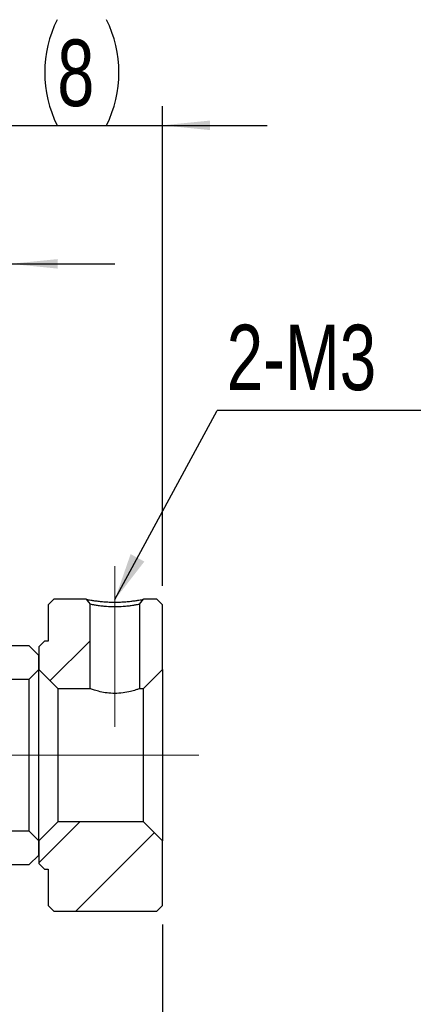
# Model space of a CAD drawing. Header units: millimetres. Extents: x 25 to 346, y 41 to 192.
# Tile 13 of 14: x 244 to 265, y 76 to 128. Entities that reach past the tile are written whole.
import ezdxf

# ---------------------------------------------------------------- set-up
doc = ezdxf.new("R2010")
doc.units = ezdxf.units.MM
doc.linetypes.add('CENTERX2', pattern=[20.32, 12.7, -2.54, 2.54, -2.54])
doc.layers.add('FORMAT', color=7, linetype='Continuous')
doc.styles.add('SLDTEXTSTYLE0', font='TXT', dxfattribs={"width": 0.75})
doc.dimstyles.new('SLDDIMSTYLE1', dxfattribs={"dimtxt": 3.5, "dimasz": 2.5, "dimexe": 0, "dimexo": 0.0625, "dimgap": 0.875, "dimtad": 1, "dimrnd": 1e-09, "dimzin": 12, "dimdsep": 46, "dimtxsty": 'SLDTEXTSTYLE0', "dimsah": 1, "dimcen": 0.09, "dimadec": 0, "dimazin": 3, "dimtfac": 1, "dimtmove": 0, "dimatfit": 0, "dimfxl": 1, "dimfrac": 2, "dimtolj": 1, "dimtzin": 12, "dimarcsym": 0})
doc.dimstyles.new('SLDDIMSTYLE2', dxfattribs={"dimtxt": 3.5, "dimasz": 2.5, "dimexe": 0, "dimexo": 0.0625, "dimgap": 0.875, "dimtad": 1, "dimrnd": 1e-09, "dimzin": 12, "dimdsep": 46, "dimtxsty": 'SLDTEXTSTYLE0', "dimsah": 1, "dimcen": 0.09, "dimadec": 0, "dimazin": 3, "dimtfac": 1, "dimtofl": 0, "dimtmove": 0, "dimatfit": 3, "dimfxl": 1, "dimfrac": 2, "dimtolj": 1, "dimtzin": 12, "dimarcsym": 0})
doc.dimstyles.new('SLDDIMSTYLE3', dxfattribs={"dimtxt": 0.18, "dimasz": 2.5, "dimexe": 0, "dimexo": 0.0625, "dimgap": 0, "dimtad": 0, "dimtih": 1, "dimtoh": 1, "dimdec": 0, "dimrnd": 1e-09, "dimzin": 0, "dimdsep": 46, "dimtxsty": 'Standard', "dimsah": 1, "dimcen": 0.09, "dimadec": 0, "dimazin": 0, "dimtfac": 2.5, "dimtdec": 0, "dimtofl": 0, "dimtmove": 0, "dimatfit": 3, "dimfxl": 1, "dimfrac": 2, "dimtolj": 1, "dimtzin": 0, "dimarcsym": 0})

# ---------------------------------------------------------------- blocks, each defined once
blk = doc.blocks.new('_D_5')
at = {"layer": 'FORMAT', "color": 7}
for p, q in [((229.442, 111.157), (229.442, 115.797)), ((243.442, 103.657), (243.442, 115.797)), ((229.442, 114.797), (223.942, 114.797)), ((229.442, 114.797), (243.442, 114.797)), ((243.442, 114.797), (248.942, 114.797))]:
    blk.add_line(p, q, dxfattribs=at)
for points in [[(229.442, 114.797), (226.942, 115.047), (226.942, 114.547)], [(243.442, 114.797), (245.942, 114.547), (245.942, 115.047)]]:
    blk.add_solid(points, dxfattribs=at)
at = {"layer": 'FORMAT', "color": 7, "insert": (233.503, 119.309), "char_height": 3.5, "attachment_point": 1, "style": 'SLDTEXTSTYLE0'}
blk.add_mtext('14', dxfattribs=at)
blk = doc.blocks.new('_D_7')
at = {"layer": 'FORMAT', "color": 7}
for p, q in [((243.442, 103.657), (243.442, 123.082)), ((251.442, 97.857), (251.442, 123.082)), ((243.442, 122.082), (237.942, 122.082)), ((243.442, 122.082), (251.442, 122.082)), ((251.442, 122.082), (256.942, 122.082))]:
    blk.add_line(p, q, dxfattribs=at)
for centre, start, end in [((251.471, 124.86), 153.4349, 206.5651), ((242.944, 124.86), 333.4349, 26.5651)]:
    blk.add_arc(centre, 6.212, start, end, dxfattribs=at)
for points in [[(243.442, 122.082), (240.942, 122.332), (240.942, 121.832)], [(251.442, 122.082), (253.942, 121.832), (253.942, 122.332)]]:
    blk.add_solid(points, dxfattribs=at)
at = {"layer": 'FORMAT', "color": 7, "insert": (245.915, 126.593), "char_height": 3.5, "attachment_point": 1, "style": 'SLDTEXTSTYLE0'}
blk.add_mtext('8', dxfattribs=at)
blk = doc.blocks.new('_D_8')
at = {"layer": 'FORMAT', "color": 7}
for p, q in [((251.442, 80.057), (251.442, 59.223)), ((225.442, 77.257), (225.442, 59.223)), ((251.442, 60.223), (225.442, 60.223))]:
    blk.add_line(p, q, dxfattribs=at)
for points in [[(225.442, 60.223), (227.942, 59.973), (227.942, 60.473)], [(251.442, 60.223), (248.942, 60.473), (248.942, 59.973)]]:
    blk.add_solid(points, dxfattribs=at)
at = {"layer": 'FORMAT', "color": 7, "insert": (235.46, 64.735), "char_height": 3.5, "attachment_point": 1, "style": 'SLDTEXTSTYLE0'}
blk.add_mtext('26', dxfattribs=at)
blk = doc.blocks.new('SW_NOTE_1')
at = {"layer": 'FORMAT', "color": 0}
blk.add_line((10.703, 0), (0, 0), dxfattribs=at)
at = {"layer": 'FORMAT', "color": 0, "insert": (0.498, 4.515), "char_height": 3.4396, "attachment_point": 1, "style": 'SLDTEXTSTYLE0'}
blk.add_mtext('2-M3', dxfattribs=at)

msp = doc.modelspace()

# ---------------------------------------------------------------- hatches: boundary and pattern name
at = {"linetype": 'Continuous', "lineweight": 18}
h = msp.add_hatch(dxfattribs=at)
h.set_pattern_fill('ANSI32', style=0)
edge = h.paths.add_edge_path(flags=0)
edge.add_line((247.6422, 96.8975), (247.43651, 97.15714))
edge.add_line((247.43651, 97.15714), (245.7422, 97.15714))
edge.add_line((245.7422, 97.15714), (245.4422, 96.85714))
edge.add_line((245.4422, 96.85714), (245.4422, 94.95714))
edge.add_line((245.4422, 94.95714), (245.2422, 94.95714))
edge.add_line((245.2422, 94.95714), (244.9422, 94.65714))
edge.add_line((244.9422, 94.65714), (244.9422, 93.45714))
edge.add_line((244.9422, 93.45714), (245.9422, 92.45714))
edge.add_line((245.9422, 92.45714), (247.6422, 92.45714))
edge.add_line((247.6422, 92.45714), (247.6422, 96.8975))
h = msp.add_hatch(dxfattribs=at)
h.set_pattern_fill('ANSI32', style=0)
h.paths.add_polyline_path([(250.44789, 97.15714), (250.2422, 96.8975), (250.2422, 92.45714), (250.4422, 92.45714), (251.4422, 93.45714), (251.4422, 96.85714), (251.1422, 97.15714)], flags=0)
h = msp.add_hatch(dxfattribs=at)
h.set_pattern_fill('ANSI31', style=0)
edge = h.paths.add_edge_path(flags=0)
edge.add_line((244.4422, 92.95714), (244.9422, 93.45714))
edge.add_line((244.9422, 93.45714), (244.9422, 94.20714))
edge.add_line((244.9422, 94.20714), (244.4422, 94.70714))
edge.add_line((244.4422, 94.70714), (239.9422, 94.70714))
edge.add_arc((239.9422, 94.20714), 0.5, 90, 180)
edge.add_line((239.4422, 94.20714), (239.4422, 93.45714))
edge.add_arc((239.9422, 93.45714), 0.5, 180, 270)
edge.add_line((239.9422, 92.95714), (244.4422, 92.95714))
h = msp.add_hatch(dxfattribs=at)
h.set_pattern_fill('ANSI32', style=0)
h.paths.add_polyline_path([(245.4422, 81.05714), (245.7422, 80.75714), (251.1422, 80.75714), (251.4422, 81.05714), (251.4422, 84.45714), (250.4422, 85.45714), (245.9422, 85.45714), (244.9422, 84.45714), (244.9422, 83.25714), (245.2422, 82.95714), (245.4422, 82.95714)], flags=0)
h = msp.add_hatch(dxfattribs=at)
h.set_pattern_fill('ANSI31', style=0)
edge = h.paths.add_edge_path(flags=0)
edge.add_line((244.9422, 84.45714), (244.4422, 84.95714))
edge.add_line((244.4422, 84.95714), (239.9422, 84.95714))
edge.add_arc((239.9422, 84.45714), 0.5, 90, 180)
edge.add_line((239.4422, 84.45714), (239.4422, 83.70714))
edge.add_arc((239.9422, 83.70714), 0.5, 180, 270)
edge.add_line((239.9422, 83.20714), (244.4422, 83.20714))
edge.add_line((244.4422, 83.20714), (244.9422, 83.70714))
edge.add_line((244.9422, 83.70714), (244.9422, 84.45714))

# ---------------------------------------------------------------- linework, layer by layer
at = {"color": 7, "linetype": 'Continuous', "lineweight": 25}
for p, q in [((245.4422, 96.85714), (245.7422, 97.15714)), ((245.4422, 96.85714), (245.4422, 94.95714)), ((247.43651, 97.15714), (245.7422, 97.15714)), ((247.6422, 92.45714), (247.6422, 96.8975)), ((250.2422, 96.8975), (250.44789, 97.15714)), ((250.2422, 96.8975), (250.2422, 92.45714)), ((251.1422, 97.15714), (250.44789, 97.15714)), ((251.1422, 97.15714), (251.4422, 96.85714)), ((251.4422, 93.45714), (251.4422, 96.85714)), ((244.9422, 94.65714), (245.2422, 94.95714)), ((245.4422, 94.95714), (245.2422, 94.95714)), ((244.4422, 94.70714), (239.9422, 94.70714)), ((244.4422, 94.70714), (244.9422, 94.20714)), ((244.9422, 94.65714), (244.9422, 93.45714)), ((244.9422, 93.45714), (244.9422, 94.20714)), ((244.9422, 93.45714), (244.4422, 92.95714)), ((245.9422, 92.45714), (244.9422, 93.45714)), ((244.9422, 84.45714), (244.9422, 93.45714)), ((251.4422, 93.45714), (250.4422, 92.45714)), ((251.4422, 93.45714), (251.4422, 84.45714)), ((239.9422, 92.95714), (244.4422, 92.95714)), ((244.4422, 84.95714), (244.4422, 92.95714)), ((245.9422, 92.45714), (247.6422, 92.45714)), ((245.9422, 92.45714), (245.9422, 85.45714)), ((250.2422, 92.45714), (250.4422, 92.45714)), ((250.4422, 85.45714), (250.4422, 92.45714)), ((244.9422, 84.45714), (245.9422, 85.45714)), ((250.4422, 85.45714), (245.9422, 85.45714)), ((250.4422, 85.45714), (251.4422, 84.45714)), ((244.4422, 84.95714), (239.9422, 84.95714)), ((244.4422, 84.95714), (244.9422, 84.45714)), ((244.9422, 84.45714), (244.9422, 83.25714)), ((244.9422, 83.70714), (244.9422, 84.45714)), ((251.4422, 81.05714), (251.4422, 84.45714)), ((244.9422, 83.70714), (244.4422, 83.20714)), ((239.9422, 83.20714), (244.4422, 83.20714)), ((245.2422, 82.95714), (244.9422, 83.25714)), ((245.2422, 82.95714), (245.4422, 82.95714)), ((245.4422, 82.95714), (245.4422, 81.05714)), ((245.7422, 80.75714), (245.4422, 81.05714)), ((251.4422, 81.05714), (251.1422, 80.75714)), ((245.7422, 80.75714), (251.1422, 80.75714))]:
    msp.add_line(p, q, dxfattribs=at)
at = {"color": 7, "linetype": 'Continuous', "lineweight": 25, "flags": 128}
msp.add_lwpolyline([(247.43651, 97.15714), (247.49311, 97.0857), (247.5497, 97.01426), (247.6422, 96.8975)], dxfattribs=at)
at = {"color": 7, "linetype": 'Continuous', "lineweight": 25}
for points, knots in [([(247.43651, 97.15714), (247.43651, 97.15714), (247.43638, 97.15712), (247.45352, 97.15317), (247.53724, 97.13664), (247.6786, 97.11224), (247.87152, 97.08323), (248.10073, 97.05327), (248.36092, 97.02804), (248.64486, 97.01181), (248.94298, 97.00661), (249.24105, 97.01179), (249.52471, 97.02807), (249.78488, 97.0534), (250.01399, 97.08339), (250.20703, 97.11244), (250.34727, 97.13663), (250.43349, 97.15374), (250.44303, 97.15599), (250.44789, 97.15714)], [0, 0, 0, 0, 0.00035792, 0.06486168, 0.12680449, 0.1886161, 0.25274104, 0.31661063, 0.37738344, 0.43768142, 0.50018585, 0.56256546, 0.62281684, 0.68363897, 0.74765908, 0.81176105, 0.87355733, 0.93549376, 1, 1, 1, 1]), ([(250.2422, 96.8975), (250.22759, 96.89336), (250.20409, 96.88671), (250.05111, 96.85718), (249.87013, 96.8259), (249.63888, 96.79406), (249.33149, 96.76573), (248.943, 96.74585), (248.55447, 96.7656), (248.24679, 96.79392), (248.01563, 96.82565), (247.83307, 96.85729), (247.68476, 96.88546), (247.64217, 96.89751), (247.6422, 96.8975), (247.6422, 96.8975)], [0, 0, 0, 0, 0.10924174, 0.17563281, 0.24977409, 0.32452896, 0.39116537, 0.49979217, 0.60846409, 0.67509225, 0.74981866, 0.8240327, 0.89045756, 0.99964672, 1, 1, 1, 1]), ([(250.2422, 92.45714), (250.22879, 92.45204), (250.20198, 92.44186), (249.99414, 92.36984), (249.6814, 92.28346), (249.27595, 92.21408), (248.83711, 92.19899), (248.42489, 92.24042), (248.06645, 92.31792), (247.79125, 92.40251), (247.6578, 92.45134), (247.64609, 92.45569), (247.6422, 92.45714)], [0, 0, 0, 0, 0.10250375, 0.20485985, 0.31109975, 0.42122465, 0.52684426, 0.62632935, 0.72772944, 0.83579459, 0.94539788, 1, 1, 1, 1])]:
    msp.add_open_spline(points, degree=3, knots=knots, dxfattribs=at)
at = {"layer": 'FORMAT', "color": 7, "linetype": 'CENTERX2', "lineweight": 18}
for p, q in [((248.9422, 98.8975), (248.9422, 90.45714)), ((253.35079, 88.95714), (217.71532, 88.95714))]:
    msp.add_line(p, q, dxfattribs=at)

# ---------------------------------------------------------------- block references
at = {"layer": 'FORMAT', "color": 7}
msp.add_blockref('SW_NOTE_1', (254.32143, 107.08056), dxfattribs=at)

# ---------------------------------------------------------------- dimensions: what is measured, and where the dimension line sits
dim = msp.add_linear_dim(base=(251.4422, 122.08151), p1=(243.4422, 102.65714), p2=(251.4422, 96.85714), text='(<>)', dimstyle='SLDDIMSTYLE1', dxfattribs=at)
dim.commit()
dim.dimension.update_dxf_attribs({"geometry": '_D_7', "text_midpoint": (247.20758, 122.08151), "dimtype": 160})
for base, p1, p2, dimstyle, picture, middle in [((243.4422, 114.79693), (229.4422, 110.15714), (243.4422, 102.65714), 'SLDDIMSTYLE1', '_D_5', (236.08887, 114.79693)), ((225.4422, 60.22334), (251.4422, 81.05714), (225.4422, 78.25714), 'SLDDIMSTYLE2', '_D_8', (238.04611, 60.22334))]:
    dim = msp.add_linear_dim(base=base, p1=p1, p2=p2, dimstyle=dimstyle, dxfattribs=at)
    dim.commit()
    dim.dimension.update_dxf_attribs({"geometry": picture, "text_midpoint": middle, "dimtype": 160})

# ---------------------------------------------------------------- leaders
msp.add_leader([(248.9422, 97.13894), (254.32143, 107.08056)], dimstyle='SLDDIMSTYLE3', dxfattribs=at)

doc.saveas('drawing.dxf')
